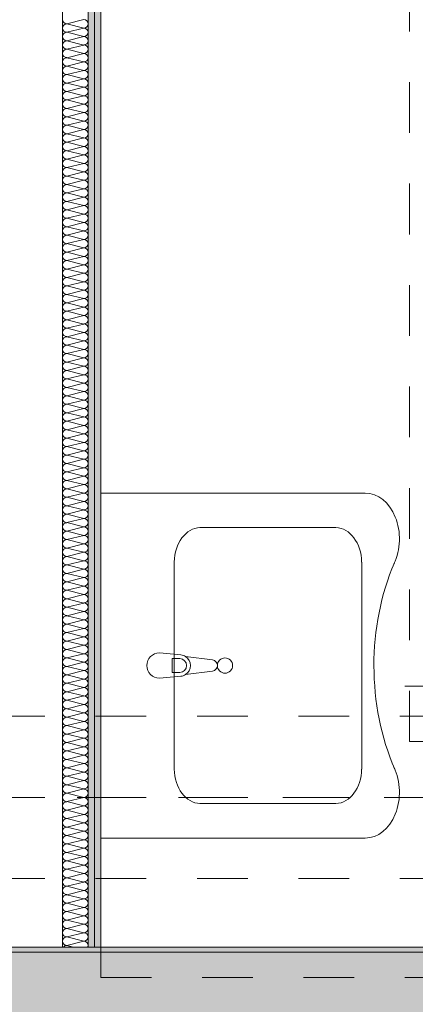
# Model space of a CAD drawing. Header units: metres. Extents: x -3.5 to 65.3, y -10.9 to 16.7.
# Tile 146 of 165: x 44.6 to 45.4, y 0.1 to 2.1. Entities that reach past the tile are written whole.
import ezdxf

# ---------------------------------------------------------------- set-up
doc = ezdxf.new("R2010")
doc.units = ezdxf.units.M
doc.header["$MEASUREMENT"] = 0
for name, pattern in [('Achse', [0.08, 0.04, -0.02, 0, -0.02]), ('Strichlinie doppelt', [0.218722, 0.105833, -0.042333, 0.028222, -0.042333]), ('STRICHPUNKT', [0.015, 0.0075, -0.00375, 0, -0.00375]), ('Untersicht', [0.04, 0.03, -0.01]), ('Wipeout_Contour', [1, 0, -1])]:
    doc.linetypes.add(name, pattern=pattern)
for name, color, linetype in [('102 - Bemaßung_ Beschriftung.Detail_ Ausschnitt', 7, 'Continuous'), ('451 - Universal.Achsen Raster', 7, 'Continuous'), ('605 - Struktur.Wand Innen', 7, 'Continuous'), ('606 - Struktur.Wand Innen Ausbau', 7, 'Continuous'), ('608 - Struktur.Träger', 7, 'Continuous'), ('650 - Abdeckung.Fußboden Aufbau', 7, 'Continuous'), ('653 - Abdeckung.TB Verkofferung', 7, 'Continuous'), ('702 - Einrichtung.Möbel Sanitär', 7, 'Continuous'), ('802 - HKLSE.Sanitär', 7, 'Continuous')]:
    doc.layers.add(name, color=color, linetype=linetype)
doc.styles.add('ERSTELLTER_STIL_1', font='txt')
doc.dimstyles.new('ERSTELLTER_STIL__3', dxfattribs={"dimtxt": 0.04, "dimasz": 0.02128, "dimexe": 0.18, "dimexo": 0.0625, "dimgap": 0, "dimtad": 1, "dimtih": 1, "dimtoh": 1, "dimzin": 0, "dimdsep": 46, "dimtxsty": 'ERSTELLTER_STIL_1', "dimblk": 'ARROWHEAD_2', "dimblk1": 'ARROWHEAD_2', "dimblk2": 'ARROWHEAD_2', "dimcen": 0.09, "dimse1": 1, "dimse2": 1, "dimclrd": 7, "dimclre": 7, "dimclrt": 7, "dimazin": 0, "dimtfac": 1, "dimtdec": 4, "dimtmove": 0, "dimatfit": 3, "dimfxl": 1, "dimtolj": 1, "dimtzin": 0, "dimarcsym": 0})
pattern_1 = [(45, (0, 0), (-0.0070710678, 0.0070710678), [0, -0.01])]

# ---------------------------------------------------------------- blocks, each defined once
blk = doc.blocks.new('*X53')
at = {"layer": '606 - Struktur.Wand Innen Ausbau', "color": 7, "linetype": 'Continuous', "lineweight": 5}
for p, q in [((44.7567, 2.0833), (44.7233, 2.075)), ((44.7567, 2.0667), (44.7233, 2.075)), ((44.7567, 2.0667), (44.7233, 2.0583)), ((44.7567, 2.05), (44.7233, 2.0583)), ((44.7567, 2.05), (44.7233, 2.0417)), ((44.7567, 2.0333), (44.7233, 2.0417)), ((44.7567, 2.0333), (44.7233, 2.025)), ((44.7567, 2.0167), (44.7233, 2.025)), ((44.7567, 2.0167), (44.7233, 2.0083)), ((44.7567, 2), (44.7233, 2.0083)), ((44.7567, 2), (44.7233, 1.9917)), ((44.7567, 1.9833), (44.7233, 1.9917)), ((44.7567, 1.9833), (44.7233, 1.975)), ((44.7567, 1.9667), (44.7233, 1.975)), ((44.7567, 1.9667), (44.7233, 1.9583)), ((44.7567, 1.95), (44.7233, 1.9583)), ((44.7567, 1.95), (44.7233, 1.9417)), ((44.7567, 1.9333), (44.7233, 1.9417)), ((44.7567, 1.9333), (44.7233, 1.925)), ((44.7567, 1.9167), (44.7233, 1.925)), ((44.7567, 1.9167), (44.7233, 1.9083)), ((44.7567, 1.9), (44.7233, 1.9083)), ((44.7567, 1.9), (44.7233, 1.8917)), ((44.7567, 1.8833), (44.7233, 1.8917)), ((44.7567, 1.8833), (44.7233, 1.875)), ((44.7567, 1.8667), (44.7233, 1.875)), ((44.7567, 1.8667), (44.7233, 1.8583)), ((44.7567, 1.85), (44.7233, 1.8583)), ((44.7567, 1.85), (44.7233, 1.8417)), ((44.7567, 1.8333), (44.7233, 1.8417)), ((44.7567, 1.8333), (44.7233, 1.825)), ((44.7567, 1.8167), (44.7233, 1.825)), ((44.7567, 1.8167), (44.7233, 1.8083)), ((44.7567, 1.8), (44.7233, 1.8083)), ((44.7567, 1.8), (44.7233, 1.7917)), ((44.7567, 1.7833), (44.7233, 1.7917)), ((44.7567, 1.7833), (44.7233, 1.775)), ((44.7567, 1.7667), (44.7233, 1.775)), ((44.7567, 1.7667), (44.7233, 1.7583)), ((44.7567, 1.75), (44.7233, 1.7583)), ((44.7567, 1.75), (44.7233, 1.7417)), ((44.7567, 1.7333), (44.7233, 1.7417)), ((44.7567, 1.7333), (44.7233, 1.725)), ((44.7567, 1.7167), (44.7233, 1.725)), ((44.7567, 1.7167), (44.7233, 1.7083)), ((44.7567, 1.7), (44.7233, 1.7083)), ((44.7567, 1.7), (44.7233, 1.6917)), ((44.7567, 1.6833), (44.7233, 1.6917)), ((44.7567, 1.6833), (44.7233, 1.675)), ((44.7567, 1.6667), (44.7233, 1.675)), ((44.7567, 1.6667), (44.7233, 1.6583)), ((44.7567, 1.65), (44.7233, 1.6583)), ((44.7567, 1.65), (44.7233, 1.6417)), ((44.7567, 1.6333), (44.7233, 1.6417)), ((44.7567, 1.6333), (44.7233, 1.625)), ((44.7567, 1.6167), (44.7233, 1.625)), ((44.7567, 1.6167), (44.7233, 1.6083)), ((44.7567, 1.6), (44.7233, 1.6083)), ((44.7567, 1.6), (44.7233, 1.5917)), ((44.7567, 1.5833), (44.7233, 1.5917)), ((44.7567, 1.5833), (44.7233, 1.575)), ((44.7567, 1.5667), (44.7233, 1.575)), ((44.7567, 1.5667), (44.7233, 1.5583)), ((44.7567, 1.55), (44.7233, 1.5583)), ((44.7567, 1.55), (44.7233, 1.5417)), ((44.7567, 1.5333), (44.7233, 1.5417)), ((44.7567, 1.5333), (44.7233, 1.525)), ((44.7567, 1.5167), (44.7233, 1.525)), ((44.7567, 1.5167), (44.7233, 1.5083)), ((44.7567, 1.5), (44.7233, 1.5083)), ((44.7567, 1.5), (44.7233, 1.4917)), ((44.7567, 1.4833), (44.7233, 1.4917)), ((44.7567, 1.4833), (44.7233, 1.475)), ((44.7567, 1.4667), (44.7233, 1.475)), ((44.7567, 1.4667), (44.7233, 1.4583)), ((44.7567, 1.45), (44.7233, 1.4583)), ((44.7567, 1.45), (44.7233, 1.4417)), ((44.7567, 1.4333), (44.7233, 1.4417)), ((44.7567, 1.4333), (44.7233, 1.425)), ((44.7567, 1.4167), (44.7233, 1.425)), ((44.7567, 1.4167), (44.7233, 1.4083)), ((44.7567, 1.4), (44.7233, 1.4083)), ((44.7567, 1.4), (44.7233, 1.3917)), ((44.7567, 1.3833), (44.7233, 1.3917)), ((44.7567, 1.3833), (44.7233, 1.375)), ((44.7567, 1.3667), (44.7233, 1.375)), ((44.7567, 1.3667), (44.7233, 1.3583)), ((44.7567, 1.35), (44.7233, 1.3583)), ((44.7567, 1.35), (44.7233, 1.3417)), ((44.7567, 1.3333), (44.7233, 1.3417)), ((44.7567, 1.3333), (44.7233, 1.325)), ((44.7567, 1.3167), (44.7233, 1.325)), ((44.7567, 1.3167), (44.7233, 1.3083)), ((44.7567, 1.3), (44.7233, 1.3083)), ((44.7567, 1.3), (44.7233, 1.2917)), ((44.7567, 1.2833), (44.7233, 1.2917)), ((44.7567, 1.2833), (44.7233, 1.275)), ((44.7567, 1.2667), (44.7233, 1.275)), ((44.7567, 1.2667), (44.7233, 1.2583)), ((44.7567, 1.25), (44.7233, 1.2583)), ((44.7567, 1.25), (44.7233, 1.2417)), ((44.7567, 1.2333), (44.7233, 1.2417)), ((44.7567, 1.2333), (44.7233, 1.225)), ((44.7567, 1.2167), (44.7233, 1.225)), ((44.7567, 1.2167), (44.7233, 1.2083)), ((44.7567, 1.2), (44.7233, 1.2083)), ((44.7567, 1.2), (44.7233, 1.1917)), ((44.7567, 1.1833), (44.7233, 1.1917)), ((44.7567, 1.1833), (44.7233, 1.175)), ((44.7567, 1.1667), (44.7233, 1.175)), ((44.7567, 1.1667), (44.7233, 1.1583)), ((44.7567, 1.15), (44.7233, 1.1583)), ((44.7567, 1.15), (44.7233, 1.1417)), ((44.7567, 1.1333), (44.7233, 1.1417)), ((44.7567, 1.1333), (44.7233, 1.125)), ((44.7567, 1.1167), (44.7233, 1.125)), ((44.7567, 1.1167), (44.7233, 1.1083)), ((44.7567, 1.1), (44.7233, 1.1083)), ((44.7567, 1.1), (44.7233, 1.0917)), ((44.7567, 1.0833), (44.7233, 1.0917)), ((44.7567, 1.0833), (44.7233, 1.075)), ((44.7567, 1.0667), (44.7233, 1.075)), ((44.7567, 1.0667), (44.7233, 1.0583)), ((44.7567, 1.05), (44.7233, 1.0583)), ((44.7567, 1.05), (44.7233, 1.0417)), ((44.7567, 1.0333), (44.7233, 1.0417)), ((44.7567, 1.0333), (44.7233, 1.025)), ((44.7567, 1.0167), (44.7233, 1.025)), ((44.7567, 1.0167), (44.7233, 1.0083)), ((44.7567, 1), (44.7233, 1.0083)), ((44.7567, 1), (44.7233, 0.9917)), ((44.7567, 0.9833), (44.7233, 0.9917)), ((44.7567, 0.9833), (44.7233, 0.975)), ((44.7567, 0.9667), (44.7233, 0.975)), ((44.7567, 0.9667), (44.7233, 0.9583)), ((44.7567, 0.95), (44.7233, 0.9583)), ((44.7567, 0.95), (44.7233, 0.9417)), ((44.7567, 0.9333), (44.7233, 0.9417)), ((44.7567, 0.9333), (44.7233, 0.925)), ((44.7567, 0.9167), (44.7233, 0.925)), ((44.7567, 0.9167), (44.7233, 0.9083)), ((44.7567, 0.9), (44.7233, 0.9083)), ((44.7567, 0.9), (44.7233, 0.8917)), ((44.7567, 0.8833), (44.7233, 0.8917)), ((44.7567, 0.8833), (44.7233, 0.875)), ((44.7567, 0.8667), (44.7233, 0.875)), ((44.7567, 0.8667), (44.7233, 0.8583)), ((44.7567, 0.85), (44.7233, 0.8583)), ((44.7567, 0.85), (44.7233, 0.8417)), ((44.7567, 0.8333), (44.7233, 0.8417)), ((44.7567, 0.8333), (44.7233, 0.825)), ((44.7567, 0.8167), (44.7233, 0.825)), ((44.7567, 0.8167), (44.7233, 0.8083)), ((44.7567, 0.8), (44.7233, 0.8083)), ((44.7567, 0.8), (44.7233, 0.7917)), ((44.7567, 0.7833), (44.7233, 0.7917)), ((44.7567, 0.7833), (44.7233, 0.775)), ((44.7567, 0.7667), (44.7233, 0.775)), ((44.7567, 0.7667), (44.7233, 0.7583)), ((44.7567, 0.75), (44.7233, 0.7583)), ((44.7567, 0.75), (44.7233, 0.7417)), ((44.7567, 0.7333), (44.7233, 0.7417)), ((44.7567, 0.7333), (44.7233, 0.725)), ((44.7567, 0.7167), (44.7233, 0.725)), ((44.7567, 0.7167), (44.7233, 0.7083)), ((44.7567, 0.7), (44.7233, 0.7083)), ((44.7567, 0.7), (44.7233, 0.6917)), ((44.7567, 0.6833), (44.7233, 0.6917)), ((44.7567, 0.6833), (44.7233, 0.675)), ((44.7567, 0.6667), (44.7233, 0.675)), ((44.7567, 0.6667), (44.7233, 0.6583)), ((44.7567, 0.65), (44.7233, 0.6583)), ((44.7567, 0.65), (44.7233, 0.6417)), ((44.7567, 0.6333), (44.7233, 0.6417)), ((44.7567, 0.6333), (44.7233, 0.625)), ((44.7567, 0.6167), (44.7233, 0.625)), ((44.7567, 0.6167), (44.7233, 0.6083)), ((44.7567, 0.6), (44.7233, 0.6083)), ((44.7567, 0.6), (44.7233, 0.5917)), ((44.7567, 0.5833), (44.7233, 0.5917)), ((44.7567, 0.5833), (44.7233, 0.575)), ((44.7567, 0.5667), (44.7233, 0.575)), ((44.7567, 0.5667), (44.7233, 0.5583)), ((44.7567, 0.55), (44.7233, 0.5583)), ((44.7567, 0.55), (44.7233, 0.5417)), ((44.7567, 0.5333), (44.7233, 0.5417)), ((44.7567, 0.5333), (44.7233, 0.525)), ((44.7567, 0.5167), (44.7233, 0.525)), ((44.7567, 0.5167), (44.7233, 0.5083)), ((44.7567, 0.5), (44.7233, 0.5083)), ((44.7567, 0.5), (44.7233, 0.4917)), ((44.7567, 0.4833), (44.7233, 0.4917)), ((44.7567, 0.4833), (44.7233, 0.475)), ((44.7567, 0.4667), (44.7233, 0.475)), ((44.7567, 0.4667), (44.7233, 0.4583)), ((44.7567, 0.45), (44.7233, 0.4583)), ((44.7567, 0.45), (44.7233, 0.4417)), ((44.7567, 0.4333), (44.7233, 0.4417)), ((44.7567, 0.4333), (44.7233, 0.425)), ((44.7567, 0.4167), (44.7233, 0.425)), ((44.7567, 0.4167), (44.7233, 0.4083)), ((44.7567, 0.4), (44.7233, 0.4083)), ((44.7567, 0.4), (44.7233, 0.3917)), ((44.7567, 0.3833), (44.7233, 0.3917)), ((44.7567, 0.3833), (44.7233, 0.375)), ((44.7567, 0.3667), (44.7233, 0.375)), ((44.7567, 0.3667), (44.7233, 0.3583)), ((44.7567, 0.35), (44.7233, 0.3583)), ((44.7567, 0.35), (44.7233, 0.3417)), ((44.7567, 0.3333), (44.7233, 0.3417)), ((44.7567, 0.3333), (44.7233, 0.325)), ((44.7567, 0.3167), (44.7233, 0.325)), ((44.7567, 0.3167), (44.7233, 0.3083)), ((44.7567, 0.3), (44.7233, 0.3083)), ((44.7567, 0.3), (44.7233, 0.2917)), ((44.7567, 0.2833), (44.7233, 0.2917)), ((44.7567, 0.2833), (44.7233, 0.275)), ((44.7567, 0.2667), (44.7233, 0.275)), ((44.7567, 0.2667), (44.7233, 0.2583)), ((44.7367, 0.255), (44.7233, 0.2583))]:
    blk.add_line(p, q, dxfattribs=at)
for centre, start, end in [((44.7233, 2.0833), 180, 270), ((44.7567, 2.075), 0, 90), ((44.7233, 2.0667), 90, 180), ((44.7233, 2.0667), 180, 270), ((44.7233, 2.05), 90, 180), ((44.7567, 2.075), 270, 0), ((44.7567, 2.0583), 0, 90), ((44.7567, 2.0583), 270, 0), ((44.7233, 2.05), 180, 270), ((44.7233, 2.0333), 90, 180), ((44.7567, 2.0417), 0, 90), ((44.7567, 2.0417), 270, 0), ((44.7233, 2.0333), 180, 270), ((44.7233, 2.0167), 90, 180), ((44.7567, 2.025), 0, 90), ((44.7567, 2.025), 270, 0), ((44.7233, 2.0167), 180, 270), ((44.7233, 2), 90, 180), ((44.7233, 2), 180, 270), ((44.7567, 2.0083), 0, 90), ((44.7567, 2.0083), 270, 0), ((44.7567, 1.9917), 0, 90), ((44.7233, 1.9833), 90, 180), ((44.7233, 1.9833), 180, 270), ((44.7567, 1.9917), 270, 0), ((44.7567, 1.975), 0, 90), ((44.7233, 1.9667), 90, 180), ((44.7233, 1.9667), 180, 270), ((44.7567, 1.975), 270, 0), ((44.7567, 1.9583), 0, 90), ((44.7233, 1.95), 90, 180), ((44.7233, 1.95), 180, 270), ((44.7233, 1.9333), 90, 180), ((44.7567, 1.9583), 270, 0), ((44.7567, 1.9417), 0, 90), ((44.7567, 1.9417), 270, 0), ((44.7233, 1.9333), 180, 270), ((44.7233, 1.9167), 90, 180), ((44.7567, 1.925), 0, 90), ((44.7567, 1.925), 270, 0), ((44.7233, 1.9167), 180, 270), ((44.7233, 1.9), 90, 180), ((44.7567, 1.9083), 0, 90), ((44.7567, 1.9083), 270, 0), ((44.7233, 1.9), 180, 270), ((44.7233, 1.8833), 90, 180), ((44.7233, 1.8833), 180, 270), ((44.7567, 1.8917), 0, 90), ((44.7567, 1.8917), 270, 0), ((44.7567, 1.875), 0, 90), ((44.7233, 1.8667), 90, 180), ((44.7233, 1.8667), 180, 270), ((44.7567, 1.875), 270, 0), ((44.7567, 1.8583), 0, 90), ((44.7233, 1.85), 90, 180), ((44.7233, 1.85), 180, 270), ((44.7567, 1.8583), 270, 0), ((44.7567, 1.8417), 0, 90), ((44.7233, 1.8333), 90, 180), ((44.7233, 1.8333), 180, 270), ((44.7233, 1.8167), 90, 180), ((44.7567, 1.8417), 270, 0), ((44.7567, 1.825), 0, 90), ((44.7567, 1.825), 270, 0), ((44.7233, 1.8167), 180, 270), ((44.7233, 1.8), 90, 180), ((44.7567, 1.8083), 0, 90), ((44.7567, 1.8083), 270, 0), ((44.7233, 1.8), 180, 270), ((44.7233, 1.7833), 90, 180), ((44.7567, 1.7917), 0, 90), ((44.7567, 1.7917), 270, 0), ((44.7233, 1.7833), 180, 270), ((44.7233, 1.7667), 90, 180), ((44.7233, 1.7667), 180, 270), ((44.7567, 1.775), 0, 90), ((44.7567, 1.775), 270, 0), ((44.7567, 1.7583), 0, 90), ((44.7233, 1.75), 90, 180), ((44.7233, 1.75), 180, 270), ((44.7567, 1.7583), 270, 0), ((44.7567, 1.7417), 0, 90), ((44.7233, 1.7333), 90, 180), ((44.7233, 1.7333), 180, 270), ((44.7567, 1.7417), 270, 0), ((44.7567, 1.725), 0, 90), ((44.7233, 1.7167), 90, 180), ((44.7233, 1.7167), 180, 270), ((44.7233, 1.7), 90, 180), ((44.7567, 1.725), 270, 0), ((44.7567, 1.7083), 0, 90), ((44.7567, 1.7083), 270, 0), ((44.7233, 1.7), 180, 270), ((44.7233, 1.6833), 90, 180), ((44.7567, 1.6917), 0, 90), ((44.7567, 1.6917), 270, 0), ((44.7233, 1.6833), 180, 270), ((44.7233, 1.6667), 90, 180), ((44.7567, 1.675), 0, 90), ((44.7567, 1.675), 270, 0), ((44.7233, 1.6667), 180, 270), ((44.7233, 1.65), 90, 180), ((44.7233, 1.65), 180, 270), ((44.7567, 1.6583), 0, 90), ((44.7567, 1.6583), 270, 0), ((44.7567, 1.6417), 0, 90), ((44.7233, 1.6333), 90, 180), ((44.7233, 1.6333), 180, 270), ((44.7567, 1.6417), 270, 0), ((44.7567, 1.625), 0, 90), ((44.7233, 1.6167), 90, 180), ((44.7233, 1.6167), 180, 270), ((44.7567, 1.625), 270, 0), ((44.7567, 1.6083), 0, 90), ((44.7233, 1.6), 90, 180), ((44.7233, 1.6), 180, 270), ((44.7233, 1.5833), 90, 180), ((44.7567, 1.6083), 270, 0), ((44.7567, 1.5917), 0, 90), ((44.7567, 1.5917), 270, 0), ((44.7233, 1.5833), 180, 270), ((44.7233, 1.5667), 90, 180), ((44.7567, 1.575), 0, 90), ((44.7567, 1.575), 270, 0), ((44.7233, 1.5667), 180, 270), ((44.7233, 1.55), 90, 180), ((44.7567, 1.5583), 0, 90), ((44.7567, 1.5583), 270, 0), ((44.7233, 1.55), 180, 270), ((44.7233, 1.5333), 90, 180), ((44.7567, 1.5417), 0, 90), ((44.7567, 1.5417), 270, 0), ((44.7233, 1.5333), 180, 270), ((44.7233, 1.5167), 90, 180), ((44.7233, 1.5167), 180, 270), ((44.7567, 1.525), 0, 90), ((44.7567, 1.525), 270, 0), ((44.7567, 1.5083), 0, 90), ((44.7233, 1.5), 90, 180), ((44.7233, 1.5), 180, 270), ((44.7567, 1.5083), 270, 0), ((44.7567, 1.4917), 0, 90), ((44.7233, 1.4833), 90, 180), ((44.7233, 1.4833), 180, 270), ((44.7567, 1.4917), 270, 0), ((44.7567, 1.475), 0, 90), ((44.7233, 1.4667), 90, 180), ((44.7233, 1.4667), 180, 270), ((44.7233, 1.45), 90, 180), ((44.7567, 1.475), 270, 0), ((44.7567, 1.4583), 0, 90), ((44.7567, 1.4583), 270, 0), ((44.7233, 1.45), 180, 270), ((44.7233, 1.4333), 90, 180), ((44.7567, 1.4417), 0, 90), ((44.7567, 1.4417), 270, 0), ((44.7233, 1.4333), 180, 270), ((44.7233, 1.4167), 90, 180), ((44.7567, 1.425), 0, 90), ((44.7567, 1.425), 270, 0), ((44.7233, 1.4167), 180, 270), ((44.7233, 1.4), 90, 180), ((44.7233, 1.4), 180, 270), ((44.7567, 1.4083), 0, 90), ((44.7567, 1.4083), 270, 0), ((44.7567, 1.3917), 0, 90), ((44.7233, 1.3833), 90, 180), ((44.7233, 1.3833), 180, 270), ((44.7567, 1.3917), 270, 0), ((44.7567, 1.375), 0, 90), ((44.7233, 1.3667), 90, 180), ((44.7233, 1.3667), 180, 270), ((44.7567, 1.375), 270, 0), ((44.7567, 1.3583), 0, 90), ((44.7233, 1.35), 90, 180), ((44.7233, 1.35), 180, 270), ((44.7233, 1.3333), 90, 180), ((44.7567, 1.3583), 270, 0), ((44.7567, 1.3417), 0, 90), ((44.7567, 1.3417), 270, 0), ((44.7233, 1.3333), 180, 270), ((44.7233, 1.3167), 90, 180), ((44.7567, 1.325), 0, 90), ((44.7567, 1.325), 270, 0), ((44.7233, 1.3167), 180, 270), ((44.7233, 1.3), 90, 180), ((44.7567, 1.3083), 0, 90), ((44.7567, 1.3083), 270, 0), ((44.7233, 1.3), 180, 270), ((44.7233, 1.2833), 90, 180), ((44.7233, 1.2833), 180, 270), ((44.7567, 1.2917), 0, 90), ((44.7567, 1.2917), 270, 0), ((44.7567, 1.275), 0, 90), ((44.7233, 1.2667), 90, 180), ((44.7233, 1.2667), 180, 270), ((44.7567, 1.275), 270, 0), ((44.7567, 1.2583), 0, 90), ((44.7233, 1.25), 90, 180), ((44.7233, 1.25), 180, 270), ((44.7567, 1.2583), 270, 0), ((44.7567, 1.2417), 0, 90), ((44.7233, 1.2333), 90, 180), ((44.7233, 1.2333), 180, 270), ((44.7233, 1.2167), 90, 180), ((44.7567, 1.2417), 270, 0), ((44.7567, 1.225), 0, 90), ((44.7567, 1.225), 270, 0), ((44.7233, 1.2167), 180, 270), ((44.7233, 1.2), 90, 180), ((44.7567, 1.2083), 0, 90), ((44.7567, 1.2083), 270, 0), ((44.7233, 1.2), 180, 270), ((44.7233, 1.1833), 90, 180), ((44.7567, 1.1917), 0, 90), ((44.7567, 1.1917), 270, 0), ((44.7233, 1.1833), 180, 270), ((44.7233, 1.1667), 90, 180), ((44.7233, 1.1667), 180, 270), ((44.7567, 1.175), 0, 90), ((44.7567, 1.175), 270, 0), ((44.7567, 1.1583), 0, 90), ((44.7233, 1.15), 90, 180), ((44.7233, 1.15), 180, 270), ((44.7567, 1.1583), 270, 0), ((44.7567, 1.1417), 0, 90), ((44.7233, 1.1333), 90, 180), ((44.7233, 1.1333), 180, 270), ((44.7567, 1.1417), 270, 0), ((44.7567, 1.125), 0, 90), ((44.7233, 1.1167), 90, 180), ((44.7233, 1.1167), 180, 270), ((44.7233, 1.1), 90, 180), ((44.7567, 1.125), 270, 0), ((44.7567, 1.1083), 0, 90), ((44.7567, 1.1083), 270, 0), ((44.7233, 1.1), 180, 270), ((44.7233, 1.0833), 90, 180), ((44.7567, 1.0917), 0, 90), ((44.7567, 1.0917), 270, 0), ((44.7233, 1.0833), 180, 270), ((44.7233, 1.0667), 90, 180), ((44.7567, 1.075), 0, 90), ((44.7567, 1.075), 270, 0), ((44.7233, 1.0667), 180, 270), ((44.7233, 1.05), 90, 180), ((44.7233, 1.05), 180, 270), ((44.7567, 1.0583), 0, 90), ((44.7567, 1.0583), 270, 0), ((44.7567, 1.0417), 0, 90), ((44.7233, 1.0333), 90, 180), ((44.7233, 1.0333), 180, 270), ((44.7567, 1.0417), 270, 0), ((44.7567, 1.025), 0, 90), ((44.7233, 1.0167), 90, 180), ((44.7233, 1.0167), 180, 270), ((44.7567, 1.025), 270, 0), ((44.7567, 1.0083), 0, 90), ((44.7233, 1), 90, 180), ((44.7233, 1), 180, 270), ((44.7233, 0.9833), 90, 180), ((44.7567, 1.0083), 270, 0), ((44.7567, 0.9917), 0, 90), ((44.7567, 0.9917), 270, 0), ((44.7233, 0.9833), 180, 270), ((44.7233, 0.9667), 90, 180), ((44.7567, 0.975), 0, 90), ((44.7567, 0.975), 270, 0), ((44.7233, 0.9667), 180, 270), ((44.7233, 0.95), 90, 180), ((44.7567, 0.9583), 0, 90), ((44.7567, 0.9583), 270, 0), ((44.7233, 0.95), 180, 270), ((44.7233, 0.9333), 90, 180), ((44.7233, 0.9333), 180, 270), ((44.7567, 0.9417), 0, 90), ((44.7567, 0.9417), 270, 0), ((44.7567, 0.925), 0, 90), ((44.7233, 0.9167), 90, 180), ((44.7233, 0.9167), 180, 270), ((44.7567, 0.925), 270, 0), ((44.7567, 0.9083), 0, 90), ((44.7233, 0.9), 90, 180), ((44.7233, 0.9), 180, 270), ((44.7567, 0.9083), 270, 0), ((44.7567, 0.8917), 0, 90), ((44.7233, 0.8833), 90, 180), ((44.7233, 0.8833), 180, 270), ((44.7233, 0.8667), 90, 180), ((44.7567, 0.8917), 270, 0), ((44.7567, 0.875), 0, 90), ((44.7567, 0.875), 270, 0), ((44.7233, 0.8667), 180, 270), ((44.7233, 0.85), 90, 180), ((44.7567, 0.8583), 0, 90), ((44.7567, 0.8583), 270, 0), ((44.7233, 0.85), 180, 270), ((44.7233, 0.8333), 90, 180), ((44.7567, 0.8417), 0, 90), ((44.7567, 0.8417), 270, 0), ((44.7233, 0.8333), 180, 270), ((44.7233, 0.8167), 90, 180), ((44.7233, 0.8167), 180, 270), ((44.7567, 0.825), 0, 90), ((44.7567, 0.825), 270, 0), ((44.7567, 0.8083), 0, 90), ((44.7233, 0.8), 90, 180), ((44.7233, 0.8), 180, 270), ((44.7567, 0.8083), 270, 0), ((44.7567, 0.7917), 0, 90), ((44.7233, 0.7833), 90, 180), ((44.7233, 0.7833), 180, 270), ((44.7567, 0.7917), 270, 0), ((44.7567, 0.775), 0, 90), ((44.7233, 0.7667), 90, 180), ((44.7233, 0.7667), 180, 270), ((44.7233, 0.75), 90, 180), ((44.7567, 0.775), 270, 0), ((44.7567, 0.7583), 0, 90), ((44.7567, 0.7583), 270, 0), ((44.7233, 0.75), 180, 270), ((44.7233, 0.7333), 90, 180), ((44.7567, 0.7417), 0, 90), ((44.7567, 0.7417), 270, 0), ((44.7233, 0.7333), 180, 270), ((44.7233, 0.7167), 90, 180), ((44.7567, 0.725), 0, 90), ((44.7567, 0.725), 270, 0), ((44.7233, 0.7167), 180, 270), ((44.7233, 0.7), 90, 180), ((44.7233, 0.7), 180, 270), ((44.7567, 0.7083), 0, 90), ((44.7567, 0.7083), 270, 0), ((44.7567, 0.6917), 0, 90), ((44.7233, 0.6833), 90, 180), ((44.7233, 0.6833), 180, 270), ((44.7567, 0.6917), 270, 0), ((44.7567, 0.675), 0, 90), ((44.7233, 0.6667), 90, 180), ((44.7233, 0.6667), 180, 270), ((44.7567, 0.675), 270, 0), ((44.7567, 0.6583), 0, 90), ((44.7233, 0.65), 90, 180), ((44.7233, 0.65), 180, 270), ((44.7233, 0.6333), 90, 180), ((44.7567, 0.6583), 270, 0), ((44.7567, 0.6417), 0, 90), ((44.7567, 0.6417), 270, 0), ((44.7233, 0.6333), 180, 270), ((44.7233, 0.6167), 90, 180), ((44.7567, 0.625), 0, 90), ((44.7567, 0.625), 270, 0), ((44.7233, 0.6167), 180, 270), ((44.7233, 0.6), 90, 180), ((44.7567, 0.6083), 0, 90), ((44.7567, 0.6083), 270, 0), ((44.7233, 0.6), 180, 270), ((44.7233, 0.5833), 90, 180), ((44.7233, 0.5833), 180, 270), ((44.7567, 0.5917), 0, 90), ((44.7567, 0.5917), 270, 0), ((44.7567, 0.575), 0, 90), ((44.7233, 0.5667), 90, 180), ((44.7233, 0.5667), 180, 270), ((44.7567, 0.575), 270, 0), ((44.7567, 0.5583), 0, 90), ((44.7233, 0.55), 90, 180), ((44.7233, 0.55), 180, 270), ((44.7567, 0.5583), 270, 0), ((44.7567, 0.5417), 0, 90), ((44.7233, 0.5333), 90, 180), ((44.7233, 0.5333), 180, 270), ((44.7233, 0.5167), 90, 180), ((44.7567, 0.5417), 270, 0), ((44.7567, 0.525), 0, 90), ((44.7567, 0.525), 270, 0), ((44.7233, 0.5167), 180, 270), ((44.7233, 0.5), 90, 180), ((44.7567, 0.5083), 0, 90), ((44.7567, 0.5083), 270, 0), ((44.7233, 0.5), 180, 270), ((44.7233, 0.4833), 90, 180), ((44.7567, 0.4917), 0, 90), ((44.7567, 0.4917), 270, 0), ((44.7233, 0.4833), 180, 270), ((44.7233, 0.4667), 90, 180), ((44.7233, 0.4667), 180, 270), ((44.7567, 0.475), 0, 90), ((44.7567, 0.475), 270, 0), ((44.7567, 0.4583), 0, 90), ((44.7233, 0.45), 90, 180), ((44.7233, 0.45), 180, 270), ((44.7567, 0.4583), 270, 0), ((44.7567, 0.4417), 0, 90), ((44.7233, 0.4333), 90, 180), ((44.7233, 0.4333), 180, 270), ((44.7567, 0.4417), 270, 0), ((44.7567, 0.425), 0, 90), ((44.7233, 0.4167), 90, 180), ((44.7233, 0.4167), 180, 270), ((44.7233, 0.4), 90, 180), ((44.7567, 0.425), 270, 0), ((44.7567, 0.4083), 0, 90), ((44.7567, 0.4083), 270, 0), ((44.7233, 0.4), 180, 270), ((44.7233, 0.3833), 90, 180), ((44.7567, 0.3917), 0, 90), ((44.7567, 0.3917), 270, 0), ((44.7233, 0.3833), 180, 270), ((44.7233, 0.3667), 90, 180), ((44.7567, 0.375), 0, 90), ((44.7567, 0.375), 270, 0), ((44.7233, 0.3667), 180, 270), ((44.7233, 0.35), 90, 180), ((44.7233, 0.35), 180, 270), ((44.7567, 0.3583), 0, 90), ((44.7567, 0.3583), 270, 0), ((44.7567, 0.3417), 0, 90), ((44.7233, 0.3333), 90, 180), ((44.7233, 0.3333), 180, 270), ((44.7567, 0.3417), 270, 0), ((44.7567, 0.325), 0, 90), ((44.7233, 0.3167), 90, 180), ((44.7233, 0.3167), 180, 270), ((44.7567, 0.325), 270, 0), ((44.7567, 0.3083), 0, 90), ((44.7233, 0.3), 90, 180), ((44.7233, 0.3), 180, 270), ((44.7233, 0.2833), 90, 180), ((44.7567, 0.3083), 270, 0), ((44.7567, 0.2917), 0, 90), ((44.7567, 0.2917), 270, 0), ((44.7233, 0.2833), 180, 270), ((44.7233, 0.2667), 90, 180), ((44.7567, 0.275), 0, 90), ((44.7567, 0.275), 270, 0), ((44.7233, 0.2667), 180, 270), ((44.7233, 0.25), 90, 143.1301), ((44.7567, 0.2583), 0, 90), ((44.7567, 0.2583), 336.4218, 0)]:
    blk.add_arc(centre, 0.00833, start, end, dxfattribs=at)
blk = doc.blocks.new('*D433')
at = {"layer": '102 - Bemaßung_ Beschriftung.Detail_ Ausschnitt', "color": 7, "linetype": 'Continuous', "lineweight": 5}
for p, q in [((44.5481, -0.6986), (44.5319, -0.7266)), ((44.54, -0.7336), (44.54, -0.6916)), ((44.6231, -0.6986), (44.6069, -0.7266)), ((44.615, -0.7336), (44.615, -0.6916)), ((44.09, -0.7126), (44.54, -0.7126)), ((44.54, -0.7126), (44.615, -0.7126))]:
    blk.add_line(p, q, dxfattribs=at)
at = {"layer": '102 - Bemaßung_ Beschriftung.Detail_ Ausschnitt', "color": 7, "lineweight": 5, "insert": (44.5523, -0.705), "char_height": 0.04, "attachment_point": 7, "style": 'ERSTELLTER_STIL_1'}
blk.add_mtext('\\A1;{\\pql;\\fArial|b0|i0|c0|p38;7\\fArial|b0|i0|c0|p38;\\A1{\\H.66x;\\S5^  ;}}', dxfattribs=at)
blk = doc.blocks.new('ARROWHEAD_2')
at = {"color": 0, "linetype": 'Continuous', "lineweight": 0}
for p, q in [((0, 0), (-1, 0)), ((-0.378, -0.655), (0.378, 0.655))]:
    blk.add_line(p, q, dxfattribs=at)
blk = doc.blocks.new('*D434')
at = {"layer": '102 - Bemaßung_ Beschriftung.Detail_ Ausschnitt', "color": 7, "linetype": 'Continuous', "lineweight": 5}
for p, q in [((44.6231, -0.6986), (44.6069, -0.7266)), ((44.615, -0.7336), (44.615, -0.6916)), ((44.7231, -0.6986), (44.7069, -0.7266)), ((44.715, -0.7336), (44.715, -0.6916)), ((44.615, -0.7126), (44.715, -0.7126))]:
    blk.add_line(p, q, dxfattribs=at)
at = {"layer": '102 - Bemaßung_ Beschriftung.Detail_ Ausschnitt', "color": 7, "lineweight": 5, "insert": (44.6346, -0.7046), "char_height": 0.04, "attachment_point": 7, "style": 'ERSTELLTER_STIL_1'}
blk.add_mtext('\\A1;{\\pql;\\fArial|b0|i0|c0|p38;10}', dxfattribs=at)
blk = doc.blocks.new('*D435')
at = {"layer": '102 - Bemaßung_ Beschriftung.Detail_ Ausschnitt', "color": 7, "linetype": 'Continuous', "lineweight": 5}
for p, q in [((44.7231, -0.6986), (44.7069, -0.7266)), ((44.715, -0.7336), (44.715, -0.6916)), ((44.7981, -0.6986), (44.7819, -0.7266)), ((44.79, -0.7336), (44.79, -0.6916)), ((44.715, -0.7126), (44.79, -0.7126))]:
    blk.add_line(p, q, dxfattribs=at)
at = {"layer": '102 - Bemaßung_ Beschriftung.Detail_ Ausschnitt', "color": 7, "lineweight": 5, "insert": (44.7273, -0.705), "char_height": 0.04, "attachment_point": 7, "style": 'ERSTELLTER_STIL_1'}
blk.add_mtext('\\A1;{\\pql;\\fArial|b0|i0|c0|p38;7\\fArial|b0|i0|c0|p38;\\A1{\\H.66x;\\S5^  ;}}', dxfattribs=at)
blk = doc.blocks.new('*D436')
at = {"layer": '102 - Bemaßung_ Beschriftung.Detail_ Ausschnitt', "color": 7, "linetype": 'Continuous', "lineweight": 5}
for p, q in [((44.7981, -0.6986), (44.7819, -0.7266)), ((44.79, -0.7336), (44.79, -0.6916)), ((47.2981, -0.6986), (47.2819, -0.7266)), ((47.29, -0.7336), (47.29, -0.6916)), ((44.79, -0.7126), (47.29, -0.7126))]:
    blk.add_line(p, q, dxfattribs=at)
at = {"layer": '102 - Bemaßung_ Beschriftung.Detail_ Ausschnitt', "color": 7, "lineweight": 5, "insert": (45.9868, -0.7046), "char_height": 0.04, "attachment_point": 7, "style": 'ERSTELLTER_STIL_1'}
blk.add_mtext('\\A1;{\\pql;\\fArial|b0|i0|c0|p38;2,50}', dxfattribs=at)
blk = doc.blocks.new('*D446')
at = {"layer": '102 - Bemaßung_ Beschriftung.Detail_ Ausschnitt', "color": 7, "linetype": 'Continuous', "lineweight": 5}
for p, q in [((43.88, -0.5836), (43.88, -0.5416)), ((47.18, -0.5836), (47.18, -0.5416)), ((43.8881, -0.5486), (43.8719, -0.5766)), ((43.88, -0.5626), (47.18, -0.5626)), ((47.1881, -0.5486), (47.1719, -0.5766))]:
    blk.add_line(p, q, dxfattribs=at)
at = {"layer": '102 - Bemaßung_ Beschriftung.Detail_ Ausschnitt', "color": 7, "lineweight": 5, "insert": (45.4768, -0.5546), "char_height": 0.04, "attachment_point": 7, "style": 'ERSTELLTER_STIL_1'}
blk.add_mtext('\\A1;{\\pql;\\fArial|b0|i0|c0|p38;3,30}', dxfattribs=at)

msp = doc.modelspace()

# ---------------------------------------------------------------- hatches: boundary and pattern name
at = {"layer": '605 - Struktur.Wand Innen', "linetype": 'Continuous', "lineweight": 0, "true_color": 0x000000}
h = msp.add_hatch(dxfattribs=at)
h.set_pattern_fill('Gips_0001', color=18, style=0, pattern_type=2)
h.set_pattern_definition(pattern_1)
h.paths.add_polyline_path([(44.14, 0.245), (47.17, 0.245), (47.17, 0.255), (44.14, 0.255)])
h = msp.add_hatch(dxfattribs=at)
h.set_pattern_fill('Beton__Stahlbeton_0001', color=18, style=0, pattern_type=2)
h.set_pattern_definition([(45, (0, 0), (-0.033941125, 0.033941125), []), (45, (-0.01697, 0.01697), (-0.033941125, 0.033941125), [0.036, -0.012])])
h.paths.add_polyline_path([(52.295, 0.245), (44.14, 0.245), (44.14, 0.005), (52.365, 0.005), (52.365, 0.09), (52.365, 0.155), (52.305, 0.155), (52.295, 0.155)])
at = {"layer": '606 - Struktur.Wand Innen Ausbau', "linetype": 'Continuous', "lineweight": 0, "true_color": 0x000000}
h = msp.add_hatch(dxfattribs=at)
h.set_pattern_fill('Gips_0001', color=18, style=0, pattern_type=2)
h.set_pattern_definition(pattern_1)
h.paths.add_polyline_path([(44.765, 2.8725), (44.765, 0.255), (44.7775, 0.255), (44.7775, 2.8725)])

# ---------------------------------------------------------------- linework, layer by layer
at = {"layer": '605 - Struktur.Wand Innen', "color": 7, "linetype": 'Continuous', "lineweight": 13}
msp.add_line((52.295, 0.245), (44.14, 0.245), dxfattribs=at)
at = {"layer": '605 - Struktur.Wand Innen', "color": 7, "linetype": 'Continuous', "lineweight": 5, "flags": 128}
msp.add_lwpolyline([(47.17, 0.255), (44.14, 0.255)], dxfattribs=at)
at = {"layer": '606 - Struktur.Wand Innen Ausbau', "color": 7, "linetype": 'Continuous', "lineweight": 5}
for p, q in [((44.765, 0.255), (44.765, 2.8725)), ((44.7775, 0.255), (44.7775, 2.8725))]:
    msp.add_line(p, q, dxfattribs=at)
at = {"layer": '606 - Struktur.Wand Innen Ausbau', "color": 7, "linetype": 'Continuous', "lineweight": 5, "flags": 128}
for points in [[(44.715, 2.885), (44.715, 0.255)], [(44.765, 0.255), (44.715, 0.255)], [(44.7775, 0.255), (44.765, 0.255)], [(44.79, 0.255), (44.7775, 0.255)]]:
    msp.add_lwpolyline(points, dxfattribs=at)
at = {"layer": '608 - Struktur.Träger', "color": 7, "linetype": 'Untersicht', "lineweight": 13}
msp.add_line((0.38, 0.39), (61.88, 0.39), dxfattribs=at)
at = {"layer": '650 - Abdeckung.Fußboden Aufbau', "color": 7, "linetype": 'Continuous', "lineweight": 13, "flags": 128}
msp.add_lwpolyline([(44.79, 2.86), (44.79, 0.255), (47.17, 0.255), (47.17, 0.71), (47.29, 0.71), (47.29, 0.845), (47.44, 0.845), (47.44, 1.98), (47.29, 1.98), (47.29, 2.86)], close=True, dxfattribs=at)
at = {"layer": '653 - Abdeckung.TB Verkofferung', "color": 7, "linetype": 'Untersicht', "lineweight": 9}
for p, q in [((44.79, 0.7695), (61.545, 0.7695)), ((44.79, 0.195), (44.79, 0.7695)), ((44.79, 0.195), (61.545, 0.195))]:
    msp.add_line(p, q, dxfattribs=at)
at = {"layer": '802 - HKLSE.Sanitär', "color": 30, "linetype": 'STRICHPUNKT', "lineweight": 18, "true_color": 0xff6e00}
msp.add_lwpolyline([(45.3994, 0.66), (46.8994, 0.66), (46.8994, 2.16), (45.3994, 2.16)], close=True, dxfattribs=at)

# ---------------------------------------------------------------- block references
at = {"layer": '606 - Struktur.Wand Innen Ausbau', "color": 7, "lineweight": 18}
msp.add_blockref('*X53', (0, 0), dxfattribs=at)

# ---------------------------------------------------------------- dimensions: what is measured, and where the dimension line sits
at = {"layer": '102 - Bemaßung_ Beschriftung.Detail_ Ausschnitt', "color": 7, "linetype": 'Continuous', "lineweight": 5}
for base, p1, p2, picture, middle in [((44.6149889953, -0.7126149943), (44.5399889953, 0.255), (44.6149889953, 0.255), '*D433', (44.6215654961, -0.6846149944)), ((44.715, -0.7126), (44.615, 0.255), (44.715, 0.255), '*D434', (44.6651, -0.6846)), ((44.7899889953, -0.7126149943), (44.7149889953, 0.255), (44.7899889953, 0.255), '*D435', (44.7965654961, -0.6846149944))]:
    dim = msp.add_linear_dim(base=base, p1=p1, p2=p2, dimstyle='ERSTELLTER_STIL__3', dxfattribs=at)
    dim.commit()
    dim.dimension.update_dxf_attribs({"geometry": picture, "text_midpoint": middle, "dimtype": 160})

# ---------------------------------------------------------------- next in the draw order: wipeouts: each hides what was drawn before it
at = {"color": 254, "linetype": 'Wipeout_Contour', "lineweight": 0, "ltscale": 853.873759}
msp.add_wipeout([(45.3684, 0.6094), (45.37, 0.606), (45.3475, 0.6702), (45.3336, 0.7386), (45.3289, 0.8093), (44.7902, 0.81), (44.7902, 0.47), (45.312, 0.47), (45.324, 0.4714), (45.3356, 0.4757), (45.3464, 0.4827), (45.3562, 0.4921), (45.3645, 0.5038), (45.3712, 0.5172), (45.3759, 0.532), (45.3787, 0.5477), (45.3792, 0.5638), (45.3777, 0.5798), (45.374, 0.5952)], dxfattribs=at).dxf.layer = '702 - Einrichtung.Möbel Sanitär'

# ---------------------------------------------------------------- next in the draw order: linework, layer by layer
at = {"layer": '451 - Universal.Achsen Raster', "color": 160, "linetype": 'Strichlinie doppelt', "lineweight": 9, "true_color": 0x3232ff}
msp.add_line((64.935, 0.55), (-3.175, 0.55), dxfattribs=at)
at = {"layer": '608 - Struktur.Träger', "color": 7, "linetype": 'Untersicht', "lineweight": 13}
msp.add_line((0.38, 0.71), (61.88, 0.71), dxfattribs=at)
at = {"layer": '608 - Struktur.Träger', "color": 7, "linetype": 'Achse', "lineweight": 9}
msp.add_line((0.38, 0.55), (61.88, 0.55), dxfattribs=at)
at = {"layer": '702 - Einrichtung.Möbel Sanitär', "color": 7, "linetype": 'Continuous', "lineweight": 18}
for p, q in [((44.9458, 0.7964), (44.9309, 0.7964)), ((44.9858, 0.538), (45.254, 0.538)), ((45.312, 0.47), (44.7902, 0.47))]:
    msp.add_line(p, q, dxfattribs=at)
for centre, major_axis, start_param, end_param in [((44.987, 0.6075), (0, 0.0695), 1.592282, 3.120107), ((45.2529, 0.6075), (0, 0.0695), 3.163078, 4.690903), ((45.312, 0.5602), (0, 0.0902), 3.141593, 5.289261)]:
    msp.add_ellipse(centre, major_axis=major_axis, ratio=0.746013, start_param=start_param, end_param=end_param, dxfattribs=at)

# ---------------------------------------------------------------- next in the draw order: dimensions: what is measured, and where the dimension line sits
at = {"layer": '102 - Bemaßung_ Beschriftung.Detail_ Ausschnitt', "color": 7, "linetype": 'Continuous', "lineweight": 5}
dim = msp.add_linear_dim(base=(47.18, -0.5626), p1=(43.88, 0.7), p2=(47.18, 0.7), dimstyle='ERSTELLTER_STIL__3', dxfattribs=at)
dim.commit()
dim.dimension.update_dxf_attribs({"geometry": '*D446', "text_midpoint": (45.5287, -0.5346), "dimtype": 160})

# ---------------------------------------------------------------- next in the draw order: wipeouts: each hides what was drawn before it
at = {"color": 254, "linetype": 'Wipeout_Contour', "lineweight": 0, "ltscale": 854.163152}
msp.add_wipeout([(45.3684, 1.0106), (45.374, 1.0248), (45.3777, 1.0402), (45.3792, 1.0562), (45.3787, 1.0723), (45.3759, 1.088), (45.3712, 1.1028), (45.3645, 1.1162), (45.3562, 1.1279), (45.3464, 1.1373), (45.3356, 1.1443), (45.324, 1.1486), (45.312, 1.15), (44.7902, 1.15), (44.7902, 0.81), (45.3289, 0.81), (45.3335, 0.8804), (45.3472, 0.9487), (45.3695, 1.0128)], dxfattribs=at).dxf.layer = '702 - Einrichtung.Möbel Sanitär'

# ---------------------------------------------------------------- next in the draw order: hatches: boundary and pattern name
at = {"layer": '606 - Struktur.Wand Innen Ausbau', "linetype": 'Continuous', "lineweight": 0, "true_color": 0x000000}
h = msp.add_hatch(dxfattribs=at)
h.set_pattern_fill('Gips_0001', color=18, style=0, pattern_type=2)
h.set_pattern_definition(pattern_1)
h.paths.add_polyline_path([(44.7775, 2.86), (44.7775, 0.255), (44.79, 0.255), (44.79, 2.86)])

# ---------------------------------------------------------------- next in the draw order: linework, layer by layer
at = {"layer": '606 - Struktur.Wand Innen Ausbau', "color": 7, "linetype": 'Continuous', "lineweight": 5, "flags": 128}
msp.add_lwpolyline([(44.79, 0.255), (44.79, 2.86)], dxfattribs=at)
at = {"layer": '702 - Einrichtung.Möbel Sanitär', "color": 7, "linetype": 'Continuous', "lineweight": 18}
for p, q in [((44.7902, 0.47), (44.7902, 1.15)), ((44.7902, 1.15), (45.312, 1.15)), ((45.254, 1.082), (44.9858, 1.082)), ((44.9351, 0.606), (44.9351, 1.014)), ((45.3048, 0.606), (45.3048, 1.014)), ((44.9309, 0.8236), (44.9458, 0.8236)), ((44.9309, 0.7964), (44.9309, 0.8236))]:
    msp.add_line(p, q, dxfattribs=at)
at = {"layer": '702 - Einrichtung.Möbel Sanitär', "color": 7, "linetype": 'Continuous', "lineweight": 18, "flags": 128}
msp.add_lwpolyline([(44.906, 0.785), (44.9479, 0.789, 0.12102), (44.9575, 0.7923), (45.0104, 0.7989, 0.882566), (45.0104, 0.8211), (44.9575, 0.8277, 0.12102), (44.9479, 0.831), (44.906, 0.835, 1)], format="xyb", close=True, dxfattribs=at)
at = {"layer": '702 - Einrichtung.Möbel Sanitär', "color": 7, "linetype": 'Continuous', "lineweight": 18}
msp.add_circle((45.0352, 0.81), 0.015, dxfattribs=at)
for centre, radius, start, end in [((44.9458, 0.81), 0.0136, 270, 90), ((44.946, 0.81), 0.0211, 302.771, 57.229)]:
    msp.add_arc(centre, radius, start, end, dxfattribs=at)
for centre, major_axis, start_param, end_param in [((45.312, 1.0598), (0, 0.0902), 4.135517, 6.283185), ((44.987, 1.0125), (0, 0.0695), 0.021486, 1.549311), ((45.2529, 1.0125), (0, 0.0695), 4.733875, 6.2617), ((45.6313, 0.81), (0, 0.4053), 1.046808, 2.098245)]:
    msp.add_ellipse(centre, major_axis=major_axis, ratio=0.746013, start_param=start_param, end_param=end_param, dxfattribs=at)

# ---------------------------------------------------------------- next in the draw order: dimensions: what is measured, and where the dimension line sits
at = {"layer": '102 - Bemaßung_ Beschriftung.Detail_ Ausschnitt', "color": 7, "linetype": 'Continuous', "lineweight": 5}
dim = msp.add_linear_dim(base=(47.29, -0.7126), p1=(44.79, 0.255), p2=(47.29, 2.9357), dimstyle='ERSTELLTER_STIL__3', dxfattribs=at)
dim.commit()
dim.dimension.update_dxf_attribs({"geometry": '*D436', "text_midpoint": (46.0387, -0.6846), "dimtype": 160})

doc.saveas('drawing.dxf')
